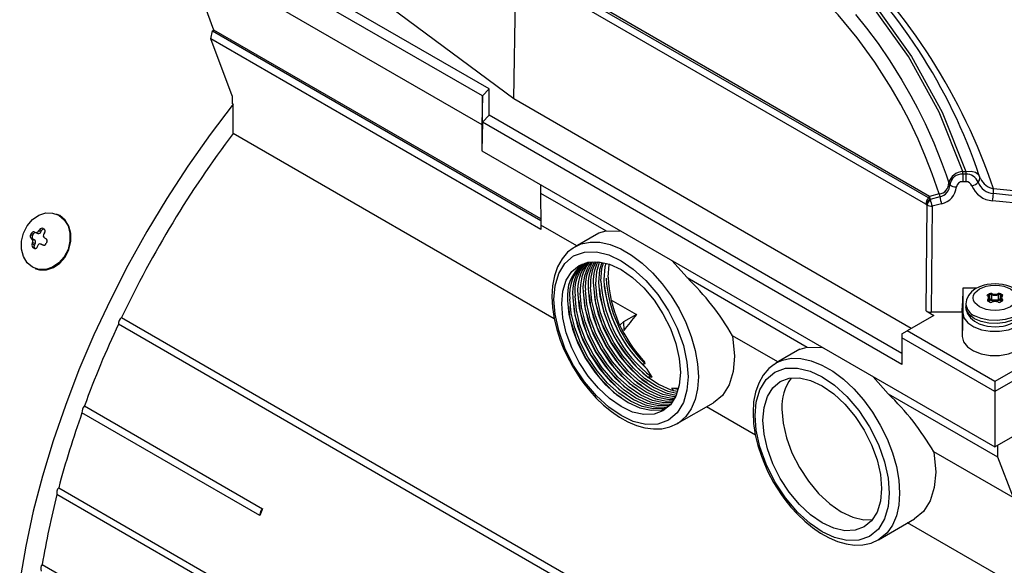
# Model space of a CAD drawing. Header units: inches. Extents: x 0 to 44, y 0 to 34.
# Tile 8 of 14: x 31.5 to 36.8, y 24.9 to 27.8. Entities that reach past the tile are written whole.
import ezdxf

# ---------------------------------------------------------------- set-up
doc = ezdxf.new("R2010")
doc.units = ezdxf.units.IN
doc.header["$LTSCALE"] = 4
doc.header["$MEASUREMENT"] = 0

msp = doc.modelspace()

# ---------------------------------------------------------------- linework, layer by layer
for p, q in [((32.1621, 28.2777), (33.9756, 27.2308)), ((34.0149, 27.4234), (32.8618, 28.0891)), ((34.1487, 27.3687), (34.1597, 28.0622)), ((36.3727, 26.8006), (34.1726, 28.0696)), ((36.3861, 26.8353), (34.2117, 28.0894)), ((36.3918, 26.8421), (34.222, 28.0958)), ((32.5306, 27.7401), (32.4243, 28.0241)), ((33.9789, 27.3853), (32.8363, 28.0449)), ((34.1487, 27.3687), (33.4825, 27.862)), ((32.5227, 27.7355), (32.5306, 27.7401)), ((34.2947, 26.7217), (32.5306, 27.7401)), ((32.5134, 27.6933), (32.5227, 27.7355)), ((32.6284, 27.3865), (32.5134, 27.6933)), ((34.295, 26.6648), (32.5134, 27.6933)), ((32.5227, 27.7355), (34.2948, 26.7124)), ((34.0149, 27.4234), (33.9789, 27.3853)), ((34.0149, 27.282), (34.0149, 27.4234)), ((32.6284, 27.3865), (32.6284, 27.3444)), ((33.9789, 27.3853), (33.9756, 27.2308)), ((33.9789, 27.2439), (33.9789, 27.3853)), ((36.2933, 26.1306), (34.1487, 27.3687)), ((32.6339, 27.3411), (32.6284, 27.3444)), ((32.6339, 27.1825), (32.6339, 27.3411)), ((34.0149, 27.282), (33.9789, 27.2439)), ((36.2432, 25.9956), (34.0149, 27.282)), ((33.9789, 27.2439), (33.9756, 27.0894)), ((33.9756, 27.2308), (33.9756, 27.0894)), ((36.2432, 25.9367), (33.9789, 27.2439)), ((34.3668, 26.1821), (32.6339, 27.1825)), ((36.7443, 25.491), (39.6424, 27.164)), ((33.9756, 27.0894), (36.7443, 25.491)), ((36.572, 26.9781), (36.5874, 26.9781)), ((36.572, 26.9629), (36.572, 26.9781)), ((36.572, 26.9629), (36.5721, 26.9222)), ((36.5874, 26.9629), (36.572, 26.9629)), ((36.5874, 26.9781), (36.5874, 26.9629)), ((36.5874, 26.9629), (36.5874, 26.9222)), ((36.6622, 26.9505), (36.6547, 26.9701)), ((36.6678, 26.9394), (36.6622, 26.9505)), ((36.6635, 26.9424), (36.6622, 26.9505)), ((36.667, 26.9389), (36.6635, 26.9437)), ((34.2934, 26.9059), (34.2934, 26.8608)), ((36.496, 26.916), (36.5023, 26.9063)), ((36.5874, 26.9222), (36.5721, 26.9222)), ((34.2934, 26.8608), (34.647, 26.6567)), ((34.2934, 26.8608), (34.295, 26.6886)), ((36.3935, 26.8304), (36.3861, 26.8353)), ((36.4449, 26.8561), (36.3918, 26.8421)), ((36.3918, 26.8421), (36.3935, 26.8304)), ((36.4472, 26.8404), (36.3962, 26.8262)), ((37.1775, 26.8106), (36.7369, 26.8581)), ((37.1794, 26.838), (36.7382, 26.8835)), ((36.3764, 26.7982), (36.3727, 26.8006)), ((36.3737, 26.2249), (36.3787, 26.7963)), ((36.3787, 26.7963), (36.3764, 26.7982)), ((36.3962, 26.8262), (36.3935, 26.8304)), ((36.4066, 26.7897), (36.4016, 26.2182)), ((36.4577, 26.8036), (36.4066, 26.7897)), ((37.175, 26.7732), (36.7327, 26.8198)), ((31.6842, 26.7461), (31.6799, 26.7478)), ((31.6983, 26.7393), (31.6842, 26.7461)), ((34.4886, 26.5768), (34.295, 26.6886)), ((34.295, 26.6886), (34.295, 26.6648)), ((31.5512, 26.6326), (31.5412, 26.6365)), ((31.5548, 26.6396), (31.5448, 26.6435)), ((31.5548, 26.6396), (31.5512, 26.6326)), ((31.5601, 26.6523), (31.5613, 26.6518)), ((31.5613, 26.6518), (31.566, 26.6489)), ((31.5673, 26.6483), (31.5801, 26.6433)), ((31.5843, 26.6565), (31.5888, 26.6631)), ((31.597, 26.6515), (31.5843, 26.6565)), ((31.6005, 26.6585), (31.5888, 26.6631)), ((31.6005, 26.6585), (31.597, 26.6515)), ((31.6088, 26.67), (31.6144, 26.6668)), ((31.6166, 26.647), (31.6122, 26.6404)), ((34.6069, 26.6452), (34.4797, 26.5717)), ((34.647, 26.6567), (34.7286, 26.6546)), ((31.5481, 26.6139), (31.5434, 26.6168)), ((31.5552, 26.6122), (31.5434, 26.6168)), ((31.5608, 26.609), (31.5481, 26.6139)), ((31.5494, 26.5862), (31.5521, 26.5935)), ((31.5612, 26.5816), (31.5494, 26.5862)), ((31.5521, 26.5935), (31.5648, 26.5886)), ((31.5552, 26.6122), (31.5608, 26.609)), ((31.5648, 26.5886), (31.5612, 26.5816)), ((31.58, 26.5775), (31.5772, 26.5701)), ((31.5982, 26.585), (31.5966, 26.5856)), ((31.6095, 26.5807), (31.5967, 26.5858)), ((31.6047, 26.5815), (31.5982, 26.585)), ((31.5982, 26.585), (31.6109, 26.5801)), ((31.6109, 26.5801), (31.6095, 26.5807)), ((31.6161, 26.62), (31.6226, 26.6164)), ((31.5607, 26.5619), (31.5552, 26.5651)), ((31.5652, 26.5612), (31.5552, 26.5651)), ((31.5633, 26.5609), (31.5607, 26.5619)), ((35.0018, 26.4969), (35.0834, 26.4048)), ((31.5651, 26.4545), (31.5693, 26.4528)), ((35.0834, 26.4048), (35.7327, 26.03)), ((36.572, 26.3474), (36.5702, 26.2657)), ((36.572, 26.3474), (36.5713, 26.2154)), ((36.6466, 26.3474), (36.572, 26.3474)), ((36.7076, 26.3136), (36.7142, 26.3174)), ((36.7086, 26.3048), (36.7081, 26.3058)), ((36.7081, 26.3056), (36.7081, 26.3057)), ((36.7104, 26.3088), (36.717, 26.3126)), ((36.7104, 26.3027), (36.7104, 26.3088)), ((36.717, 26.2869), (36.717, 26.3126)), ((36.727, 26.3132), (36.727, 26.2874)), ((36.7644, 26.2874), (36.7644, 26.3132)), ((36.7744, 26.3126), (36.7811, 26.3088)), ((36.7744, 26.2869), (36.7744, 26.3126)), ((36.7772, 26.3174), (36.7838, 26.3136)), ((36.7811, 26.3027), (36.7811, 26.3088)), ((36.7834, 26.3058), (36.7828, 26.3048)), ((36.7834, 26.3057), (36.7834, 26.3056)), ((34.6732, 26.2853), (34.81, 26.2063)), ((36.5692, 26.2182), (36.5702, 26.2657)), ((36.5882, 26.2633), (36.5882, 26.2472)), ((36.7142, 26.2734), (36.7076, 26.2773)), ((36.7094, 26.2814), (36.7094, 26.2763)), ((36.7162, 26.2736), (36.7096, 26.2774)), ((36.7152, 26.2922), (36.7148, 26.2938)), ((36.7152, 26.2742), (36.7152, 26.2922)), ((36.717, 26.2869), (36.7152, 26.2858)), ((36.7198, 26.2821), (36.7152, 26.2794)), ((36.7763, 26.2794), (36.7716, 26.2821)), ((36.7763, 26.2858), (36.7744, 26.2869)), ((36.7819, 26.2774), (36.7752, 26.2736)), ((36.7767, 26.2938), (36.7763, 26.2922)), ((36.7763, 26.2922), (36.7763, 26.2742)), ((36.7838, 26.2773), (36.7772, 26.2734)), ((36.782, 26.2775), (36.782, 26.2814)), ((36.7834, 26.2789), (36.7833, 26.2786)), ((34.81, 26.2063), (34.7407, 26.1663)), ((36.4151, 26.201), (36.2711, 26.1178)), ((36.3737, 26.2249), (36.4151, 26.201)), ((36.5692, 26.2182), (36.4016, 26.2182)), ((36.5692, 26.2182), (36.5686, 26.0868)), ((36.5713, 26.2154), (36.5686, 26.0868)), ((36.2238, 23.723), (32.0146, 26.153)), ((32.0317, 26.1895), (36.241, 23.7595)), ((34.7407, 26.1663), (34.742, 26.1202)), ((35.5743, 25.9501), (35.3294, 26.0914)), ((35.3294, 26.0914), (35.3399, 25.9819)), ((36.2432, 26.1017), (36.2711, 26.1178)), ((36.2432, 26.1017), (36.2432, 26.0799)), ((36.7443, 25.8446), (36.2711, 26.1178)), ((37.2454, 26.1339), (36.7443, 25.8446)), ((37.2733, 26.0959), (36.7443, 25.7906)), ((36.7443, 25.7906), (36.2432, 26.0799)), ((36.2432, 26.0799), (36.2432, 25.9367)), ((35.6926, 26.0184), (35.5654, 25.9449)), ((35.7327, 26.03), (35.8143, 26.0279)), ((34.8577, 25.9404), (34.8547, 25.9518)), ((34.8951, 25.8679), (34.8682, 25.9113)), ((36.0875, 25.8702), (36.1691, 25.778)), ((36.7443, 25.8446), (36.7443, 25.7906)), ((35.0355, 25.806), (35.0024, 25.8087)), ((35.0341, 25.8014), (35.0024, 25.8087)), ((36.1691, 25.778), (36.7582, 25.4379)), ((36.7443, 25.7906), (36.7443, 25.491)), ((35.0308, 25.617), (35.2257, 25.7295)), ((32.7787, 25.1212), (31.8183, 25.6756)), ((31.8316, 25.7127), (32.7921, 25.1582)), ((35.4525, 25.5554), (35.1882, 25.7079)), ((35.0383, 25.6216), (35.0308, 25.617)), ((36.8432, 25.2176), (36.4151, 25.4647)), ((36.4151, 25.4647), (36.4256, 25.3551)), ((36.7582, 25.499), (36.7582, 25.4379)), ((36.7582, 25.4379), (36.8432, 25.2176)), ((31.6926, 25.2707), (32.653, 24.7163)), ((32.6435, 24.6795), (31.6831, 25.2339)), ((32.7787, 25.1212), (32.7782, 25.1264)), ((36.1165, 24.9902), (36.3114, 25.1027)), ((36.8432, 24.7525), (36.274, 25.0811)), ((36.124, 24.9948), (36.1165, 24.9902)), ((31.6038, 24.8574), (32.5642, 24.3029))]:
    msp.add_line(p, q)
at = {"flags": 128}
for points in [[(36.572, 26.9781), (36.4443, 27.2967), (36.2795, 27.597), (36.0774, 27.8782), (35.8423, 28.1345), (35.5759, 28.3647), (35.2779, 28.5687), (34.9506, 28.7442), (34.6008, 28.8877), (34.2312, 28.9988), (33.8419, 29.0776), (33.4349, 29.123), (33.0179, 29.1342)], [(33.0197, 29.1431), (33.4378, 29.132), (33.8458, 29.0867), (34.2363, 29.008), (34.607, 28.8969), (34.9577, 28.7533), (35.2859, 28.5776), (35.586, 28.3725), (35.8559, 28.1394), (36.0929, 27.8806), (36.2949, 27.5985), (36.4597, 27.2976), (36.5874, 26.9781)], [(36.4449, 26.8561), (36.4071, 26.9647), (36.3713, 27.0569), (36.3306, 27.1514), (36.2836, 27.25), (36.2373, 27.3387), (36.1854, 27.4296), (36.0976, 27.5672), (36.0014, 27.6994), (35.8987, 27.8235), (35.754, 27.9746), (35.5991, 28.1129), (35.4288, 28.2439), (35.3609, 28.2913), (35.2894, 28.3386), (35.2146, 28.3854), (35.1392, 28.4301), (35.0691, 28.4696), (34.9857, 28.514)], [(35.9929, 27.8253), (36.0523, 27.7512), (36.1147, 27.6674), (36.1787, 27.574), (36.2432, 27.4706), (36.2914, 27.3864), (36.3274, 27.3185), (36.3681, 27.2358), (36.415, 27.1312), (36.455, 27.0313), (36.4813, 26.9592), (36.496, 26.916)], [(32.6339, 27.3411), (32.5096, 27.1767), (32.3903, 27.0068), (32.2764, 26.8319), (32.1683, 26.6528), (32.0665, 26.47), (31.9713, 26.2842), (31.883, 26.0961), (31.8019, 25.9064), (31.7284, 25.7156), (31.6627, 25.5246), (31.605, 25.3339), (31.5556, 25.1443), (31.5145, 24.9565), (31.4821, 24.771)], [(36.5874, 26.9781), (36.6161, 26.9796), (36.6406, 26.9732)], [(36.6406, 26.9732), (36.6543, 26.9635), (36.6622, 26.9505)], [(36.655, 26.9197), (36.6614, 26.9312), (36.6635, 26.9424)], [(31.6941, 26.741), (31.7226, 26.7172), (31.7429, 26.684), (31.7535, 26.6441), (31.7535, 26.6008), (31.7429, 26.5574), (31.7225, 26.5176), (31.6941, 26.4846), (31.6598, 26.461), (31.6225, 26.4488), (31.5852, 26.4489), (31.5509, 26.4613), (31.5225, 26.4851), (31.5021, 26.5183), (31.4915, 26.5582), (31.4915, 26.6015), (31.5021, 26.6449), (31.5225, 26.6847), (31.5509, 26.7177), (31.5852, 26.7413), (31.6225, 26.7535), (31.6598, 26.7534), (31.6941, 26.741)], [(31.5693, 26.4528), (31.5895, 26.4472), (31.6268, 26.4471), (31.6641, 26.4593), (31.6983, 26.4829), (31.7268, 26.516), (31.7472, 26.5558), (31.7578, 26.5991), (31.7578, 26.6425), (31.7472, 26.6824), (31.7268, 26.7155), (31.6983, 26.7393)], [(34.6071, 26.6449), (34.608, 26.6458), (34.647, 26.6567)], [(31.5772, 26.5701), (31.5748, 26.5655), (31.5714, 26.5622), (31.5673, 26.5606), (31.5631, 26.5609), (31.5607, 26.5619)], [(34.4691, 26.5652), (34.4695, 26.5654), (34.4797, 26.5717)], [(34.4797, 26.5717), (34.5122, 26.5865), (34.5604, 26.5966), (34.6129, 26.5955), (34.6685, 26.5832), (34.7261, 26.56), (34.7844, 26.5264), (34.842, 26.4831), (34.8976, 26.4311), (34.9501, 26.3716), (34.9982, 26.306), (35.0409, 26.2356), (35.0773, 26.162), (35.1064, 26.0869), (35.1277, 26.012), (35.1406, 25.939), (35.145, 25.8694), (35.1406, 25.8048), (35.1277, 25.7467), (35.1064, 25.6964), (35.0773, 25.6549), (35.0409, 25.6233), (35.0383, 25.6216)], [(34.4682, 26.5633), (34.4393, 26.5415), (34.4088, 26.5058), (34.3848, 26.463), (34.3676, 26.4142), (34.3573, 26.3607), (34.354, 26.3037), (34.3571, 26.2444), (34.3663, 26.1841), (34.3805, 26.1252), (34.3992, 26.0677), (34.4156, 26.0263), (34.4348, 25.9843), (34.4652, 25.9269)], [(34.3655, 26.2872), (34.3715, 26.3598), (34.3909, 26.4264), (34.4245, 26.4819), (34.4715, 26.5215), (34.5294, 26.5424), (34.5942, 26.5438), (34.6616, 26.5273), (34.7274, 26.4962), (34.7933, 26.4512), (34.8606, 26.39), (34.9254, 26.3138), (34.9833, 26.2261), (35.0303, 26.1321), (35.0639, 26.0379), (35.0833, 25.9489), (35.0893, 25.8694)], [(34.4073, 26.2631), (34.4134, 26.3317), (34.4316, 26.3905), (34.4612, 26.4374), (34.501, 26.4704), (34.5495, 26.4884), (34.6049, 26.4906), (34.6649, 26.4769), (34.7274, 26.448), (34.7899, 26.4048), (34.8499, 26.3491), (34.9053, 26.283), (34.9538, 26.209), (34.9936, 26.13), (35.0232, 26.049), (35.0414, 25.9692), (35.0476, 25.8935)], [(34.591, 26.3692), (34.5963, 26.4373), (34.6117, 26.489)], [(34.6236, 26.4863), (34.6116, 26.4461), (34.6063, 26.378)], [(34.6188, 26.3853), (34.6241, 26.4533), (34.6333, 26.4841)], [(34.6452, 26.4814), (34.6394, 26.4622), (34.6341, 26.3941)], [(34.6572, 26.4074), (34.6633, 26.4759), (34.6637, 26.4772)], [(34.5785, 26.362), (34.5855, 26.2868), (34.6046, 26.2074), (34.635, 26.1269), (34.6757, 26.0484), (34.7251, 25.9749), (34.7813, 25.9093), (34.8422, 25.8541), (34.9056, 25.8115), (34.9689, 25.783), (35.0247, 25.771)], [(35.0276, 25.7803), (34.9814, 25.7902), (34.9181, 25.8187), (34.8548, 25.8613), (34.7938, 25.9166), (34.7376, 25.9822), (34.6882, 26.0556), (34.6476, 26.1342), (34.6171, 26.2146), (34.598, 26.294), (34.591, 26.3692)], [(34.6063, 26.378), (34.6133, 26.3029), (34.6324, 26.2235), (34.6629, 26.143), (34.7036, 26.0645), (34.7529, 25.991), (34.8092, 25.9254), (34.8701, 25.8702), (34.9334, 25.8275), (34.9967, 25.7991), (35.0311, 25.7917)], [(36.7457, 26.3708), (36.7025, 26.3669), (36.6866, 26.3634), (36.6618, 26.3551), (36.6392, 26.3436), (36.6187, 26.3282), (36.6021, 26.3087), (36.5913, 26.2852), (36.5889, 26.263)], [(36.6622, 26.2472), (36.6373, 26.2683), (36.63, 26.2816), (36.6276, 26.2954), (36.63, 26.3093), (36.6373, 26.3225), (36.6622, 26.3436), (36.6988, 26.358), (36.7218, 26.3622), (36.7457, 26.3636), (36.7697, 26.3622), (36.7926, 26.358), (36.8292, 26.3436)], [(36.9023, 26.2618), (36.903, 26.2683), (36.8953, 26.2979), (36.8789, 26.322), (36.8567, 26.3408), (36.8307, 26.3546), (36.8086, 26.3623), (36.7858, 26.3675), (36.7457, 26.3708)], [(34.9907, 25.7168), (34.9872, 25.7155), (34.931, 25.7128), (34.8701, 25.726), (34.8067, 25.7544), (34.7434, 25.7971), (34.6825, 25.8523), (34.6263, 25.9179), (34.5769, 25.9914), (34.5362, 26.0699), (34.5057, 26.1504), (34.4867, 26.2297), (34.4796, 26.3049)], [(34.4949, 26.3137), (34.502, 26.2386), (34.5211, 26.1592), (34.5515, 26.0787), (34.5922, 26.0002), (34.6416, 25.9267), (34.6978, 25.8611), (34.7587, 25.8059), (34.8221, 25.7632), (34.8854, 25.7348), (34.9463, 25.7217), (34.9967, 25.7241)], [(35.001, 25.7309), (34.9588, 25.7289), (34.8979, 25.742), (34.8346, 25.7705), (34.7713, 25.8131), (34.7103, 25.8683), (34.6541, 25.934), (34.6047, 26.0074), (34.564, 26.0859), (34.5336, 26.1664), (34.5145, 26.2458), (34.5075, 26.321)], [(34.5228, 26.3298), (34.5298, 26.2546), (34.5489, 26.1753), (34.5794, 26.0948), (34.62, 26.0163), (34.6694, 25.9428), (34.7256, 25.8772), (34.7866, 25.822), (34.8499, 25.7793), (34.9132, 25.7509), (34.9742, 25.7377), (35.0063, 25.7393)], [(35.0106, 25.7461), (34.9867, 25.745), (34.9258, 25.7581), (34.8624, 25.7865), (34.7991, 25.8292), (34.7382, 25.8844), (34.6819, 25.95), (34.6326, 26.0235), (34.5919, 26.102), (34.5614, 26.1825), (34.5423, 26.2619), (34.5353, 26.337)], [(34.5506, 26.3459), (34.5576, 26.2707), (34.5767, 26.1913), (34.6072, 26.1108), (34.6479, 26.0323), (34.6973, 25.9589), (34.7535, 25.8933), (34.8144, 25.838), (34.8777, 25.7954), (34.9411, 25.7669), (35.002, 25.7538), (35.0159, 25.7545)], [(34.5548, 26.3126), (34.5621, 26.2503), (34.5965, 26.1398), (34.6494, 26.0329), (34.7179, 25.9349), (34.7989, 25.8514), (34.8402, 25.8221)], [(35.0202, 25.7613), (35.0145, 25.761), (34.9536, 25.7742), (34.8903, 25.8026), (34.8269, 25.8453), (34.766, 25.9005), (34.7098, 25.9661), (34.6604, 26.0396), (34.6197, 26.1181), (34.5893, 26.1986), (34.5702, 26.2779), (34.5632, 26.3531)], [(34.5826, 26.3287), (34.59, 26.2664), (34.6243, 26.1558), (34.6772, 26.0489), (34.7457, 25.951), (34.8268, 25.8675), (34.8681, 25.8381)], [(36.8292, 26.3436), (36.8541, 26.3225), (36.8614, 26.3093), (36.8638, 26.2954), (36.8614, 26.2816), (36.8541, 26.2683), (36.8292, 26.2472), (36.7926, 26.2329), (36.7697, 26.2286), (36.7457, 26.2272), (36.7218, 26.2286), (36.6988, 26.2329), (36.6622, 26.2472)], [(36.7062, 26.305), (36.7045, 26.3071), (36.7042, 26.3094), (36.7052, 26.3117), (36.7076, 26.3136)], [(36.7143, 26.2955), (36.7135, 26.299), (36.7086, 26.3048)], [(36.7828, 26.3048), (36.778, 26.299), (36.7771, 26.2955)], [(35.0893, 25.8694), (35.0833, 25.7968), (35.0639, 25.7302), (35.0303, 25.6747), (34.9833, 25.6351), (34.9254, 25.6142), (34.8606, 25.6128), (34.7933, 25.6293), (34.7274, 25.6604), (34.6616, 25.7054), (34.5942, 25.7666), (34.5294, 25.8428), (34.4715, 25.9305), (34.4245, 26.0245), (34.3909, 26.1187), (34.3715, 26.2077), (34.3655, 26.2872)], [(35.0476, 25.8935), (35.0414, 25.8249), (35.0232, 25.7661), (34.9936, 25.7192), (34.9538, 25.6862), (34.9053, 25.6682), (34.8499, 25.666), (34.7899, 25.6797), (34.7274, 25.7086), (34.6649, 25.7518), (34.6049, 25.8075), (34.5495, 25.8736), (34.501, 25.9476), (34.4612, 26.0266), (34.4316, 26.1076), (34.4134, 26.1874), (34.4073, 26.2631)], [(34.4393, 26.2816), (34.4463, 26.2064), (34.4654, 26.1271), (34.4958, 26.0466), (34.5365, 25.9681), (34.5859, 25.8946), (34.6421, 25.829), (34.7031, 25.7738), (34.7664, 25.7311), (34.8297, 25.7027), (34.8906, 25.6895), (34.9469, 25.6922), (34.9727, 25.7019)], [(34.9783, 25.7065), (34.9594, 25.6995), (34.9032, 25.6968), (34.8422, 25.7099), (34.7789, 25.7383), (34.7156, 25.781), (34.6547, 25.8362), (34.5984, 25.9018), (34.549, 25.9753), (34.5084, 26.0538), (34.4779, 26.1343), (34.4588, 26.2137), (34.4518, 26.2888)], [(34.4671, 26.2977), (34.4741, 26.2225), (34.4932, 26.1431), (34.5237, 26.0626), (34.5644, 25.9841), (34.6137, 25.9107), (34.67, 25.845), (34.7309, 25.7898), (34.7942, 25.7472), (34.8575, 25.7187), (34.9185, 25.7056), (34.9747, 25.7083), (34.9851, 25.7122)], [(34.4712, 26.2644), (34.4786, 26.2023), (34.5129, 26.0918), (34.5658, 25.9848), (34.6342, 25.8869), (34.7152, 25.8034), (34.7567, 25.7739)], [(34.4991, 26.2805), (34.5064, 26.2183), (34.5407, 26.1078), (34.5936, 26.0008), (34.6621, 25.9029), (34.7431, 25.8194), (34.7846, 25.7899)], [(34.5269, 26.2966), (34.5343, 26.2343), (34.5686, 26.1238), (34.6215, 26.0169), (34.69, 25.9189), (34.771, 25.8354), (34.8124, 25.806)], [(36.9032, 26.2623), (36.9028, 26.2568), (36.8933, 26.2315), (36.8718, 26.2088), (36.8401, 26.1905), (36.8008, 26.1781), (36.757, 26.1726), (36.7122, 26.1744), (36.6702, 26.1835), (36.6344, 26.199)], [(36.7834, 26.2787), (36.783, 26.2782), (36.7819, 26.2774)], [(36.7853, 26.2859), (36.7869, 26.2838), (36.7872, 26.2814), (36.7862, 26.2792), (36.7838, 26.2773)], [(34.4434, 26.2483), (34.4507, 26.1863), (34.485, 26.0757), (34.5379, 25.9688), (34.6063, 25.8709), (34.6874, 25.7873), (34.7289, 25.7578)], [(36.5713, 26.2154), (36.5782, 26.187), (36.5987, 26.1609), (36.6311, 26.1392), (36.6728, 26.1236), (36.7204, 26.1154), (36.77, 26.1154), (36.8177, 26.1233), (36.8596, 26.1388), (36.8922, 26.1604), (36.9129, 26.1864), (36.9201, 26.2148)], [(36.9032, 26.2472), (36.9028, 26.2407), (36.8933, 26.2154), (36.8718, 26.1927), (36.8401, 26.1744), (36.8008, 26.162), (36.757, 26.1565), (36.7122, 26.1584), (36.6702, 26.1674), (36.6344, 26.1829), (36.6075, 26.2036), (36.5918, 26.2279), (36.5882, 26.2472)], [(36.5891, 26.2487), (36.5884, 26.2422), (36.5961, 26.2126), (36.6125, 26.1885), (36.6348, 26.1697), (36.6608, 26.1559), (36.6829, 26.1481), (36.7056, 26.143), (36.7457, 26.1397)], [(36.7457, 26.1397), (36.7889, 26.1436), (36.8049, 26.1471), (36.8296, 26.1554), (36.8522, 26.1669), (36.8727, 26.1823), (36.8893, 26.2018), (36.9001, 26.2252), (36.9025, 26.2474)], [(34.7226, 26.1495), (34.7241, 26.1522), (34.7407, 26.1663)], [(36.5686, 26.0868), (36.5756, 26.0579), (36.5964, 26.0314), (36.6293, 26.0094), (36.6717, 25.9936), (36.72, 25.9853), (36.7704, 25.9852), (36.8188, 25.9933), (36.8613, 26.009), (36.8945, 26.0309), (36.9156, 26.0574), (36.9229, 26.0862)], [(35.6928, 26.0181), (35.6937, 26.019), (35.7327, 26.03)], [(34.8577, 25.9404), (34.8501, 25.9388), (34.8426, 25.9372)], [(34.8426, 25.9372), (34.8551, 25.924), (34.8682, 25.9113)], [(35.3399, 25.9819), (35.3324, 25.8984), (35.3102, 25.8268), (35.2742, 25.7697), (35.2257, 25.7295), (35.2257, 25.7295)], [(35.5539, 25.9366), (35.525, 25.9147), (35.4945, 25.879), (35.4705, 25.8362), (35.4533, 25.7875), (35.4431, 25.734), (35.4397, 25.6769), (35.4428, 25.6176), (35.452, 25.5574), (35.4663, 25.4984), (35.485, 25.4409), (35.5013, 25.3995), (35.5205, 25.3575), (35.5509, 25.3002)], [(35.5549, 25.9384), (35.5553, 25.9387), (35.5654, 25.9449)], [(35.5654, 25.9449), (35.598, 25.9598), (35.6461, 25.9699), (35.6986, 25.9688), (35.7542, 25.9564), (35.8118, 25.9332), (35.8701, 25.8996), (35.9277, 25.8563), (35.9833, 25.8044), (36.0358, 25.7449), (36.084, 25.6792), (36.1267, 25.6088), (36.163, 25.5352), (36.1921, 25.4602), (36.2134, 25.3853), (36.2263, 25.3122), (36.2307, 25.2426), (36.2263, 25.178), (36.2134, 25.1199), (36.1921, 25.0696), (36.163, 25.0282), (36.1267, 24.9965), (36.124, 24.9948)], [(34.4652, 25.9269), (34.5077, 25.8601), (34.5264, 25.8344), (34.5588, 25.7939), (34.594, 25.755), (34.6332, 25.7173), (34.6751, 25.6827), (34.719, 25.6523), (34.7642, 25.627), (34.8102, 25.6075), (34.8563, 25.5944), (34.9022, 25.5882), (34.9472, 25.5896), (34.9908, 25.5992), (35.0324, 25.618), (35.039, 25.6229)], [(35.4512, 25.6605), (35.4573, 25.733), (35.4766, 25.7996), (35.5102, 25.8551), (35.5572, 25.8948), (35.6151, 25.9156), (35.6799, 25.917), (35.7473, 25.9005), (35.8131, 25.8694), (35.879, 25.8244), (35.9463, 25.7632), (36.0112, 25.687), (36.069, 25.5993), (36.116, 25.5053), (36.1496, 25.4111), (36.169, 25.3221), (36.175, 25.2426)], [(34.8951, 25.8679), (34.8841, 25.8684), (34.8729, 25.8684)], [(35.493, 25.6363), (35.4991, 25.7049), (35.5173, 25.7638), (35.5469, 25.8106), (35.5867, 25.8436), (35.6353, 25.8616), (35.6906, 25.8638), (35.7507, 25.8502), (35.8131, 25.8212), (35.8756, 25.7781), (35.9356, 25.7224), (35.991, 25.6562), (36.0395, 25.5823), (36.0793, 25.5032), (36.1089, 25.4223), (36.1271, 25.3424), (36.1333, 25.2667)], [(35.0121, 25.7915), (35.0075, 25.8003), (35.0024, 25.8087)], [(35.596, 25.6958), (35.6021, 25.6201), (35.6203, 25.5403), (35.6499, 25.4593), (35.6897, 25.3803), (35.7383, 25.3063), (35.7936, 25.2402), (35.8537, 25.1845), (35.9161, 25.1413), (35.9786, 25.1123), (36.0386, 25.0987), (36.0844, 25.1005)], [(36.175, 25.2426), (36.169, 25.17), (36.1496, 25.1034), (36.116, 25.048), (36.069, 25.0083), (36.0112, 24.9874), (35.9463, 24.9861), (35.879, 25.0026), (35.8131, 25.0336), (35.7473, 25.0786), (35.6799, 25.1399), (35.6151, 25.2161), (35.5572, 25.3037), (35.5102, 25.3977), (35.4766, 25.492), (35.4573, 25.5809), (35.4512, 25.6605)], [(36.1333, 25.2667), (36.1271, 25.1981), (36.1089, 25.1393), (36.0793, 25.0925), (36.0395, 25.0594), (35.991, 25.0415), (35.9356, 25.0392), (35.8756, 25.0529), (35.8131, 25.0818), (35.7507, 25.125), (35.6906, 25.1807), (35.6353, 25.2468), (35.5867, 25.3208), (35.5469, 25.3998), (35.5173, 25.4808), (35.4991, 25.5607), (35.493, 25.6363)], [(36.4256, 25.3551), (36.4181, 25.2716), (36.3959, 25.2), (36.3599, 25.143), (36.3114, 25.1028), (36.3114, 25.1027)], [(35.5509, 25.3002), (35.5934, 25.2334), (35.6121, 25.2076), (35.6445, 25.1671), (35.6797, 25.1283), (35.7189, 25.0906), (35.7608, 25.056), (35.8047, 25.0256), (35.8499, 25.0003), (35.8959, 24.9807), (35.9421, 24.9676), (35.9879, 24.9614), (36.0329, 24.9628), (36.0766, 24.9724), (36.1182, 24.9912), (36.1247, 24.9962)]]:
    msp.add_lwpolyline(points, dxfattribs=at)
for centre, radius, start, end in [((33.8682, 26.0209), 2.9445, 18.4748, 47.8108), ((33.6863, 25.8521), 3.2215, 18.6734, 46.4899), ((37.2165, 23.7244), 5.7409, 142.96138, 154.57158), ((36.5806, 26.8899), 0.0886, 95.5811, 162.8734), ((36.5667, 26.8983), 0.0649, 85.2829, 172.8758), ((36.5912, 26.8943), 0.0687, 21.6797, 93.1497), ((36.4383, 26.9134), 0.0577, 276.5023, 2.5788), ((36.432, 26.9091), 0.0704, 282.4983, 357.6984), ((36.4378, 26.9013), 0.0997, 281.5312, 355.7479), ((36.5352, 26.9435), 0.0496, 228.4924, 272.2926), ((36.5694, 26.8899), 0.0324, 85.2829, 172.8752), ((36.5893, 26.8879), 0.0343, 21.6798, 93.1498), ((36.6108, 26.9583), 0.0587, 280.1966, 318.8198), ((36.7399, 26.9471), 0.1275, 201.4038, 266.7382), ((36.743, 26.9514), 0.0935, 199.8467, 266.3058), ((36.7599, 26.9831), 0.102, 205.3832, 257.7151), ((36.4332, 26.7972), 0.0606, 141.0329, 176.7618), ((36.4843, 26.7586), 0.1246, 137.9092, 141.9927), ((36.7132, 26.8883), 0.2703, 186.8361, 190.2065), ((36.6491, 26.8782), 0.2054, 190.6062, 201.2957), ((36.2325, 26.8949), 0.5058, 351.4663, 355.8325), ((36.175, 26.8988), 0.5635, 355.8612, 358.4444), ((36.4428, 26.7837), 0.0679, 136.5189, 167.6578), ((36.4482, 26.7757), 0.0724, 135.8674, 163.4808), ((36.4058, 26.8479), 0.0582, 242.3183, 270.7855), ((36.5951, 26.863), 0.2023, 190.4837, 201.2473), ((31.5548, 26.6281), 0.0159, 147.9187, 224.8401), ((31.8303, 26.493), 0.3227, 152.1946, 153.589), ((31.5584, 26.6381), 0.0146, 88.3898, 158.2733), ((31.5643, 26.6246), 0.0154, 148.4715, 233.584), ((31.569, 26.6331), 0.0156, 100.3786, 155.3506), ((31.5708, 26.6631), 0.015, 256.5557, 333.8398), ((31.584, 26.6567), 0.014, 253.7445, 338.27), ((31.6025, 26.6556), 0.0157, 66.2833, 151.4617), ((31.6145, 26.6522), 0.0153, 94.0904, 155.7167), ((31.6234, 26.632), 0.014, 143.066, 238.9894), ((31.6062, 26.6559), 0.0137, 319.8165, 52.9424), ((31.5372, 26.6012), 0.0167, 332.6536, 49.4018), ((31.5661, 26.5794), 0.018, 157.8775, 232.6077), ((31.5743, 26.5736), 0.0154, 148.4715, 233.584), ((31.5517, 26.5966), 0.0154, 328.4715, 53.584), ((31.5918, 26.5742), 0.0123, 75.6538, 164.6528), ((31.6115, 26.5944), 0.0146, 242.1773, 335.5677), ((31.6146, 26.6029), 0.0157, 331.1776, 59.3077), ((31.9138, 26.4448), 0.3227, 152.1946, 153.589), ((34.6549, 26.3085), 0.2173, 129.436, 187.0995), ((34.6662, 26.3162), 0.2161, 131.2011, 187.2818), ((34.6815, 26.3255), 0.2162, 133.611, 187.4044), ((34.6957, 26.3329), 0.2179, 135.8932, 187.3816), ((34.7167, 26.3414), 0.2235, 139.1077, 187.1121), ((34.7598, 26.3392), 0.253, 143.7977, 184.1292), ((34.7669, 26.3493), 0.2449, 145.2267, 184.5726), ((34.7737, 26.3576), 0.2393, 146.5799, 184.9199), ((34.7838, 26.3675), 0.2342, 148.5307, 185.2896), ((34.7947, 26.3754), 0.2326, 150.4548, 185.4959), ((34.8138, 26.3846), 0.2364, 153.3942, 185.4983), ((35.3172, 26.4257), 0.6995, 183.3133, 232.8862), ((35.3453, 26.4408), 0.7127, 183.7544, 227.9793), ((35.3377, 26.437), 0.7036, 186.2145, 225.273), ((35.3502, 26.4446), 0.7048, 183.5239, 225.6776), ((35.3623, 26.4426), 0.7061, 182.8563, 224.0336), ((34.1014, 25.3806), 1.4189, 30.0621, 46.2021), ((35.3093, 26.4193), 0.7029, 186.0902, 231.6171), ((36.7073, 26.3027), 0.00249, 57.2437, 116.3768), ((36.6995, 26.2954), 0.0117, 305.0941, 54.9059), ((36.7043, 26.3085), 0.00605, 2.6055, 57.3945), ((36.7121, 26.3051), 0.00403, 114.6582, 171.2853), ((36.7227, 26.3011), 0.0184, 69.0998, 117.2521), ((36.711, 26.3123), 0.00605, 2.6055, 57.3945), ((36.7226, 26.3016), 0.0123, 69.2744, 117.0775), ((36.7344, 26.313), 0.0074, 134.602, 178.6675), ((36.7457, 26.364), 0.0541, 249.7652, 290.2348), ((36.7457, 26.3628), 0.0475, 249.6588, 290.3412), ((36.7688, 26.3011), 0.0184, 62.7498, 110.8983), ((36.757, 26.313), 0.0074, 1.3325, 45.398), ((36.7688, 26.3016), 0.0123, 62.9225, 110.7256), ((36.7805, 26.3123), 0.00605, 122.6055, 177.3945), ((36.792, 26.2954), 0.0117, 125.0941, 234.9059), ((36.7871, 26.3085), 0.00605, 122.6055, 177.3945), ((36.7795, 26.3052), 0.00392, 7.7875, 66.1815), ((36.7842, 26.3027), 0.00249, 63.6232, 122.7563), ((36.7822, 26.3089), 0.00497, 307.6763, 71.2297), ((36.6658, 26.2703), 0.0779, 185.2935, 246.1879), ((36.7092, 26.282), 0.00497, 127.6763, 251.2297), ((36.7042, 26.281), 0.00523, 4.0302, 68.0316), ((36.7088, 26.2756), 0.00198, 65.686, 125.6182), ((36.7114, 26.2787), 0.00335, 126.6615, 177.4985), ((36.7119, 26.2792), 0.00386, 184.8558, 246.4643), ((36.7018, 26.2922), 0.0132, 305.1333, 20.6073), ((36.7154, 26.2719), 0.00188, 63.5481, 127.3029), ((36.7227, 26.2897), 0.0184, 242.7498, 290.8983), ((36.7226, 26.2863), 0.0142, 243.1281, 290.9338), ((36.7226, 26.2759), 0.0123, 69.2744, 117.0775), ((36.7231, 26.2872), 0.00605, 182.6055, 237.3945), ((36.7226, 26.2766), 0.00612, 69.0996, 117.2523), ((36.7196, 26.2876), 0.0074, 314.602, 358.6675), ((36.7457, 26.3391), 0.0605, 249.7558, 290.2442), ((36.7457, 26.3382), 0.0541, 249.7652, 290.2348), ((36.7457, 26.2242), 0.0521, 69.7652, 110.2348), ((36.7281, 26.2717), 0.00141, 40.6482, 107.2624), ((36.7457, 26.228), 0.0475, 69.6588, 110.3412), ((36.7688, 26.2897), 0.0184, 249.0998, 297.2521), ((36.7633, 26.2717), 0.00141, 72.7376, 139.3518), ((36.7688, 26.2863), 0.0142, 249.0662, 296.8719), ((36.7688, 26.2759), 0.0123, 62.9225, 110.7256), ((36.7718, 26.2876), 0.0074, 181.3325, 225.398), ((36.7688, 26.2766), 0.00612, 62.7514, 110.8967), ((36.7684, 26.2872), 0.00605, 302.6055, 357.3945), ((36.7761, 26.2719), 0.00188, 52.6971, 116.4519), ((36.7896, 26.2922), 0.0132, 160.3657, 234.8493), ((36.7827, 26.2756), 0.00198, 54.3818, 114.314), ((36.7872, 26.281), 0.00523, 111.9684, 175.9698), ((36.78, 26.2787), 0.00335, 2.5015, 53.3385), ((36.9962, 23.8251), 5.4987, 154.9542, 159.9239), ((32.0632, 26.1524), 0.0486, 130.2684, 179.2813), ((35.8503, 25.7113), 0.2547, 143.7425, 183.4902), ((35.1868, 24.7536), 1.4193, 30.0644, 46.1998), ((36.5511, 23.9849), 5.0258, 160.3419, 165.1764), ((31.8634, 25.6802), 0.0454, 134.4648, 185.8674), ((31.7229, 25.2432), 0.041, 137.7958, 193.0994), ((35.9781, 24.1333), 4.4338, 165.6263, 170.6002), ((32.8278, 25.1237), 0.0497, 135.9631, 176.9142), ((37.7542, 23.3475), 5.2822, 159.9524, 160.3799), ((31.6315, 24.8346), 0.0358, 140.5251, 201.2899)]:
    msp.add_arc(centre, radius, start, end)
for centre, major_axis, ratio, start_param, end_param in [((36.0108, 24.4209), (1.5785, 2.9436), 0.597163, 1.264887, 1.29861), ((36.4016, 26.2409), (0.0394, 0), 0.577361, 3.926928, 4.7122)]:
    msp.add_ellipse(centre, major_axis=major_axis, ratio=ratio, start_param=start_param, end_param=end_param)

doc.saveas('drawing.dxf')
